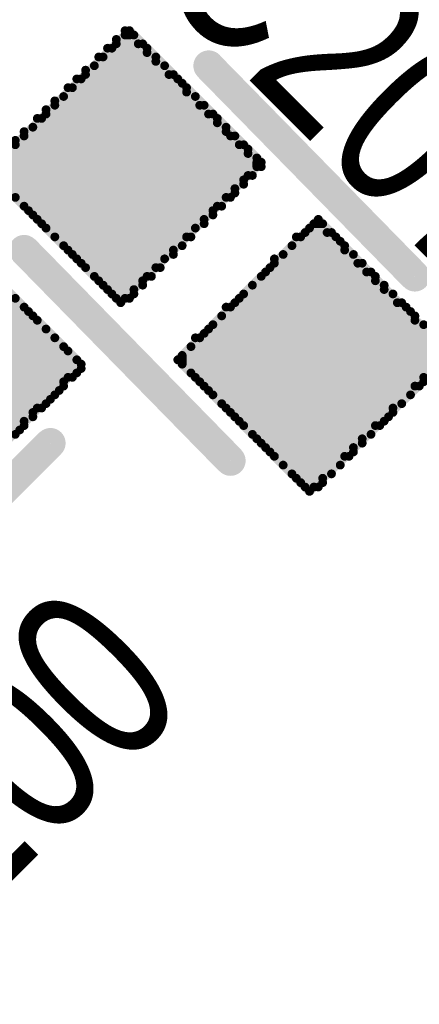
# Model space of a CAD drawing. Extents: x 0.61 to 3.61, y 0.19 to 4.26.
# Tile 5 of 16: x 1.64 to 1.73, y 2.72 to 2.94. Entities that reach past the tile are written whole.
import ezdxf

# ---------------------------------------------------------------- set-up
doc = ezdxf.new("R2010")
doc.units = 0

msp = doc.modelspace()

# ---------------------------------------------------------------- linework, layer by layer
at = {"layer": 'SMT', "const_width": 0.002}
for points in [[(1.635, 2.909), (1.667, 2.941)], [(1.666, 2.88), (1.666, 2.941)], [(1.697, 2.911), (1.667, 2.941)], [(1.664, 2.88), (1.664, 2.939)], [(1.666, 2.94), (1.667, 2.94)], [(1.668, 2.881), (1.668, 2.94)], [(1.662, 2.937), (1.671, 2.937)], [(1.663, 2.881), (1.663, 2.937)], [(1.664, 2.938), (1.669, 2.938)], [(1.67, 2.883), (1.67, 2.938)], [(1.66, 2.935), (1.673, 2.935)], [(1.661, 2.883), (1.661, 2.935)], [(1.671, 2.885), (1.671, 2.936)], [(1.673, 2.887), (1.673, 2.934)], [(1.657, 2.887), (1.657, 2.932)], [(1.659, 2.933), (1.675, 2.933)], [(1.659, 2.885), (1.659, 2.933)], [(1.675, 2.889), (1.675, 2.933)], [(1.655, 2.93), (1.678, 2.93)], [(1.656, 2.888), (1.656, 2.93)], [(1.657, 2.931), (1.676, 2.931)], [(1.677, 2.89), (1.677, 2.931)], [(1.653, 2.928), (1.68, 2.928)], [(1.654, 2.89), (1.654, 2.928)], [(1.679, 2.892), (1.679, 2.929)], [(1.65, 2.894), (1.65, 2.925)], [(1.652, 2.926), (1.682, 2.926)], [(1.652, 2.892), (1.652, 2.926)], [(1.68, 2.894), (1.68, 2.927)], [(1.682, 2.896), (1.682, 2.926)], [(1.648, 2.896), (1.648, 2.923)], [(1.65, 2.924), (1.683, 2.924)], [(1.684, 2.897), (1.684, 2.924)], [(1.646, 2.921), (1.687, 2.921)], [(1.647, 2.897), (1.647, 2.921)], [(1.648, 2.922), (1.685, 2.922)], [(1.686, 2.899), (1.686, 2.922)], [(1.645, 2.919), (1.689, 2.919)], [(1.645, 2.899), (1.645, 2.919)], [(1.687, 2.901), (1.687, 2.92)], [(1.641, 2.903), (1.641, 2.916)], [(1.643, 2.901), (1.643, 2.918)], [(1.643, 2.917), (1.69, 2.917)], [(1.689, 2.903), (1.689, 2.918)], [(1.691, 2.904), (1.691, 2.917)], [(1.639, 2.914), (1.694, 2.914)], [(1.641, 2.915), (1.692, 2.915)], [(1.693, 2.906), (1.693, 2.915)], [(1.637, 2.912), (1.696, 2.912)], [(1.694, 2.908), (1.694, 2.913)], [(1.636, 2.91), (1.697, 2.91)], [(1.665, 2.879), (1.697, 2.911)], [(1.696, 2.91), (1.696, 2.911)], [(1.665, 2.879), (1.635, 2.909)], [(1.636, 2.908), (1.695, 2.908)], [(1.637, 2.907), (1.693, 2.907)], [(1.639, 2.905), (1.691, 2.905)], [(1.641, 2.903), (1.69, 2.903)], [(1.643, 2.901), (1.688, 2.901)], [(1.644, 2.9), (1.686, 2.9)], [(1.656, 2.865), (1.624, 2.897)], [(1.646, 2.898), (1.684, 2.898)], [(1.648, 2.896), (1.682, 2.896)], [(1.678, 2.866), (1.71, 2.898)], [(1.708, 2.836), (1.708, 2.896)], [(1.709, 2.897), (1.711, 2.897)], [(1.709, 2.837), (1.709, 2.897)], [(1.74, 2.867), (1.71, 2.898)], [(1.711, 2.838), (1.711, 2.897)], [(1.65, 2.894), (1.681, 2.894)], [(1.705, 2.894), (1.714, 2.894)], [(1.706, 2.838), (1.706, 2.894)], [(1.707, 2.895), (1.712, 2.895)], [(1.713, 2.84), (1.713, 2.895)], [(1.652, 2.892), (1.679, 2.892)], [(1.704, 2.892), (1.716, 2.892)], [(1.704, 2.84), (1.704, 2.892)], [(1.715, 2.842), (1.715, 2.893)], [(1.653, 2.891), (1.677, 2.891)], [(1.702, 2.89), (1.718, 2.89)], [(1.702, 2.842), (1.702, 2.89)], [(1.716, 2.844), (1.716, 2.891)], [(1.718, 2.845), (1.718, 2.89)], [(1.655, 2.889), (1.675, 2.889)], [(1.657, 2.887), (1.674, 2.887)], [(1.699, 2.845), (1.699, 2.887)], [(1.7, 2.844), (1.7, 2.889)], [(1.7, 2.888), (1.719, 2.888)], [(1.72, 2.847), (1.72, 2.888)], [(1.659, 2.885), (1.672, 2.885)], [(1.697, 2.885), (1.723, 2.885)], [(1.697, 2.847), (1.697, 2.885)], [(1.698, 2.886), (1.721, 2.886)], [(1.722, 2.849), (1.722, 2.886)], [(1.66, 2.884), (1.67, 2.884)], [(1.695, 2.883), (1.725, 2.883)], [(1.695, 2.849), (1.695, 2.883)], [(1.723, 2.851), (1.723, 2.884)], [(1.662, 2.882), (1.668, 2.882)], [(1.693, 2.881), (1.727, 2.881)], [(1.693, 2.851), (1.693, 2.881)], [(1.725, 2.852), (1.725, 2.882)], [(1.727, 2.854), (1.727, 2.881)], [(1.605, 2.878), (1.643, 2.878)], [(1.607, 2.88), (1.641, 2.88)], [(1.641, 2.849), (1.641, 2.88)], [(1.643, 2.851), (1.643, 2.878)], [(1.664, 2.88), (1.667, 2.88)], [(1.689, 2.878), (1.73, 2.878)], [(1.69, 2.854), (1.69, 2.878)], [(1.691, 2.879), (1.728, 2.879)], [(1.692, 2.852), (1.692, 2.88)], [(1.729, 2.856), (1.729, 2.879)], [(1.603, 2.877), (1.644, 2.877)], [(1.645, 2.853), (1.645, 2.876)], [(1.688, 2.876), (1.732, 2.876)], [(1.688, 2.856), (1.688, 2.876)], [(1.731, 2.858), (1.731, 2.877)], [(1.601, 2.875), (1.646, 2.875)], [(1.646, 2.855), (1.646, 2.875)], [(1.686, 2.874), (1.734, 2.874)], [(1.686, 2.858), (1.686, 2.874)], [(1.732, 2.86), (1.732, 2.875)], [(1.734, 2.861), (1.734, 2.874)], [(1.6, 2.873), (1.648, 2.873)], [(1.648, 2.856), (1.648, 2.873)], [(1.684, 2.872), (1.735, 2.872)], [(1.685, 2.859), (1.685, 2.873)], [(1.596, 2.869), (1.652, 2.869)], [(1.598, 2.871), (1.65, 2.871)], [(1.65, 2.858), (1.65, 2.871)], [(1.652, 2.86), (1.652, 2.869)], [(1.681, 2.869), (1.739, 2.869)], [(1.681, 2.863), (1.681, 2.869)], [(1.682, 2.871), (1.737, 2.871)], [(1.683, 2.861), (1.683, 2.871)], [(1.594, 2.868), (1.653, 2.868)], [(1.653, 2.862), (1.653, 2.868)], [(1.679, 2.867), (1.74, 2.867)], [(1.679, 2.865), (1.679, 2.867)], [(1.708, 2.836), (1.74, 2.867)], [(1.593, 2.866), (1.655, 2.866)], [(1.625, 2.833), (1.656, 2.865)], [(1.655, 2.863), (1.655, 2.866)], [(1.708, 2.836), (1.678, 2.866)], [(1.679, 2.865), (1.738, 2.865)], [(1.593, 2.864), (1.656, 2.864)], [(1.681, 2.863), (1.736, 2.863)], [(1.595, 2.862), (1.654, 2.862)], [(1.597, 2.861), (1.652, 2.861)], [(1.682, 2.862), (1.734, 2.862)], [(1.684, 2.86), (1.733, 2.86)], [(1.598, 2.859), (1.651, 2.859)], [(1.686, 2.858), (1.731, 2.858)], [(1.6, 2.857), (1.649, 2.857)], [(1.688, 2.856), (1.729, 2.856)], [(1.602, 2.855), (1.647, 2.855)], [(1.604, 2.854), (1.645, 2.854)], [(1.689, 2.855), (1.727, 2.855)], [(1.606, 2.852), (1.643, 2.852)], [(1.691, 2.853), (1.726, 2.853)], [(1.693, 2.851), (1.724, 2.851)], [(1.607, 2.85), (1.642, 2.85)], [(1.695, 2.849), (1.722, 2.849)], [(1.696, 2.848), (1.72, 2.848)], [(1.698, 2.846), (1.718, 2.846)], [(1.7, 2.844), (1.717, 2.844)], [(1.702, 2.842), (1.715, 2.842)], [(1.704, 2.84), (1.713, 2.84)], [(1.705, 2.839), (1.711, 2.839)], [(1.707, 2.837), (1.71, 2.837)]]:
    msp.add_lwpolyline(points, dxfattribs=at)
at = {"layer": 'SMT', "const_width": 0.001}
for points in [[(1.6655, 2.941, 1), (1.6665, 2.941, 1)], [(1.6665, 2.941, 1), (1.6675, 2.941, 1)], [(1.6665, 2.941, 1), (1.6675, 2.941, 1)], [(1.6635, 2.939, 1), (1.6645, 2.939, 1)], [(1.6655, 2.94, 1), (1.6665, 2.94, 1)], [(1.6665, 2.94, 1), (1.6675, 2.94, 1)], [(1.6675, 2.94, 1), (1.6685, 2.94, 1)], [(1.6615, 2.937, 1), (1.6625, 2.937, 1)], [(1.6625, 2.937, 1), (1.6635, 2.937, 1)], [(1.6635, 2.938, 1), (1.6645, 2.938, 1)], [(1.6685, 2.938, 1), (1.6695, 2.938, 1)], [(1.6695, 2.938, 1), (1.6705, 2.938, 1)], [(1.6705, 2.937, 1), (1.6715, 2.937, 1)], [(1.6595, 2.935, 1), (1.6605, 2.935, 1)], [(1.6605, 2.935, 1), (1.6615, 2.935, 1)], [(1.6705, 2.936, 1), (1.6715, 2.936, 1)], [(1.6725, 2.935, 1), (1.6735, 2.935, 1)], [(1.6725, 2.934, 1), (1.6735, 2.934, 1)], [(1.6565, 2.932, 1), (1.6575, 2.932, 1)], [(1.6585, 2.933, 1), (1.6595, 2.933, 1)], [(1.6585, 2.933, 1), (1.6595, 2.933, 1)], [(1.6745, 2.933, 1), (1.6755, 2.933, 1)], [(1.6745, 2.933, 1), (1.6755, 2.933, 1)], [(1.6545, 2.93, 1), (1.6555, 2.93, 1)], [(1.6555, 2.93, 1), (1.6565, 2.93, 1)], [(1.6565, 2.931, 1), (1.6575, 2.931, 1)], [(1.6755, 2.931, 1), (1.6765, 2.931, 1)], [(1.6765, 2.931, 1), (1.6775, 2.931, 1)], [(1.6775, 2.93, 1), (1.6785, 2.93, 1)], [(1.6525, 2.928, 1), (1.6535, 2.928, 1)], [(1.6535, 2.928, 1), (1.6545, 2.928, 1)], [(1.6785, 2.929, 1), (1.6795, 2.929, 1)], [(1.6795, 2.928, 1), (1.6805, 2.928, 1)], [(1.6495, 2.925, 1), (1.6505, 2.925, 1)], [(1.6515, 2.926, 1), (1.6525, 2.926, 1)], [(1.6515, 2.926, 1), (1.6525, 2.926, 1)], [(1.6795, 2.927, 1), (1.6805, 2.927, 1)], [(1.6815, 2.926, 1), (1.6825, 2.926, 1)], [(1.6815, 2.926, 1), (1.6825, 2.926, 1)], [(1.6475, 2.923, 1), (1.6485, 2.923, 1)], [(1.6495, 2.924, 1), (1.6505, 2.924, 1)], [(1.6825, 2.924, 1), (1.6835, 2.924, 1)], [(1.6835, 2.924, 1), (1.6845, 2.924, 1)], [(1.6455, 2.921, 1), (1.6465, 2.921, 1)], [(1.6465, 2.921, 1), (1.6475, 2.921, 1)], [(1.6475, 2.922, 1), (1.6485, 2.922, 1)], [(1.6845, 2.922, 1), (1.6855, 2.922, 1)], [(1.6855, 2.922, 1), (1.6865, 2.922, 1)], [(1.6865, 2.921, 1), (1.6875, 2.921, 1)], [(1.6445, 2.919, 1), (1.6455, 2.919, 1)], [(1.6445, 2.919, 1), (1.6455, 2.919, 1)], [(1.6865, 2.92, 1), (1.6875, 2.92, 1)], [(1.6885, 2.919, 1), (1.6895, 2.919, 1)], [(1.6405, 2.916, 1), (1.6415, 2.916, 1)], [(1.6425, 2.918, 1), (1.6435, 2.918, 1)], [(1.6425, 2.917, 1), (1.6435, 2.917, 1)], [(1.6885, 2.918, 1), (1.6895, 2.918, 1)], [(1.6895, 2.917, 1), (1.6905, 2.917, 1)], [(1.6905, 2.917, 1), (1.6915, 2.917, 1)], [(1.6405, 2.915, 1), (1.6415, 2.915, 1)], [(1.6915, 2.915, 1), (1.6925, 2.915, 1)], [(1.6925, 2.915, 1), (1.6935, 2.915, 1)], [(1.6935, 2.914, 1), (1.6945, 2.914, 1)], [(1.6935, 2.913, 1), (1.6945, 2.913, 1)], [(1.6955, 2.912, 1), (1.6965, 2.912, 1)], [(1.6955, 2.911, 1), (1.6965, 2.911, 1)], [(1.6955, 2.91, 1), (1.6965, 2.91, 1)], [(1.6965, 2.911, 1), (1.6975, 2.911, 1)], [(1.6965, 2.911, 1), (1.6975, 2.911, 1)], [(1.6965, 2.91, 1), (1.6975, 2.91, 1)], [(1.6925, 2.907, 1), (1.6935, 2.907, 1)], [(1.6935, 2.908, 1), (1.6945, 2.908, 1)], [(1.6945, 2.908, 1), (1.6955, 2.908, 1)], [(1.6905, 2.905, 1), (1.6915, 2.905, 1)], [(1.6925, 2.906, 1), (1.6935, 2.906, 1)], [(1.6405, 2.903, 1), (1.6415, 2.903, 1)], [(1.6405, 2.903, 1), (1.6415, 2.903, 1)], [(1.6885, 2.903, 1), (1.6895, 2.903, 1)], [(1.6895, 2.903, 1), (1.6905, 2.903, 1)], [(1.6905, 2.904, 1), (1.6915, 2.904, 1)], [(1.6425, 2.901, 1), (1.6435, 2.901, 1)], [(1.6425, 2.901, 1), (1.6435, 2.901, 1)], [(1.6865, 2.901, 1), (1.6875, 2.901, 1)], [(1.6875, 2.901, 1), (1.6885, 2.901, 1)], [(1.6435, 2.9, 1), (1.6445, 2.9, 1)], [(1.6445, 2.899, 1), (1.6455, 2.899, 1)], [(1.6855, 2.9, 1), (1.6865, 2.9, 1)], [(1.6855, 2.899, 1), (1.6865, 2.899, 1)], [(1.6455, 2.898, 1), (1.6465, 2.898, 1)], [(1.6465, 2.897, 1), (1.6475, 2.897, 1)], [(1.6475, 2.896, 1), (1.6485, 2.896, 1)], [(1.6475, 2.896, 1), (1.6485, 2.896, 1)], [(1.6815, 2.896, 1), (1.6825, 2.896, 1)], [(1.6815, 2.896, 1), (1.6825, 2.896, 1)], [(1.6835, 2.898, 1), (1.6845, 2.898, 1)], [(1.6835, 2.897, 1), (1.6845, 2.897, 1)], [(1.7075, 2.896, 1), (1.7085, 2.896, 1)], [(1.7085, 2.897, 1), (1.7095, 2.897, 1)], [(1.7085, 2.897, 1), (1.7095, 2.897, 1)], [(1.7095, 2.898, 1), (1.7105, 2.898, 1)], [(1.7095, 2.898, 1), (1.7105, 2.898, 1)], [(1.7105, 2.897, 1), (1.7115, 2.897, 1)], [(1.7105, 2.897, 1), (1.7115, 2.897, 1)], [(1.6495, 2.894, 1), (1.6505, 2.894, 1)], [(1.6495, 2.894, 1), (1.6505, 2.894, 1)], [(1.6795, 2.894, 1), (1.6805, 2.894, 1)], [(1.6805, 2.894, 1), (1.6815, 2.894, 1)], [(1.7045, 2.894, 1), (1.7055, 2.894, 1)], [(1.7055, 2.894, 1), (1.7065, 2.894, 1)], [(1.7065, 2.895, 1), (1.7075, 2.895, 1)], [(1.7115, 2.895, 1), (1.7125, 2.895, 1)], [(1.7125, 2.895, 1), (1.7135, 2.895, 1)], [(1.7135, 2.894, 1), (1.7145, 2.894, 1)], [(1.6515, 2.892, 1), (1.6525, 2.892, 1)], [(1.6515, 2.892, 1), (1.6525, 2.892, 1)], [(1.6785, 2.892, 1), (1.6795, 2.892, 1)], [(1.6785, 2.892, 1), (1.6795, 2.892, 1)], [(1.7035, 2.892, 1), (1.7045, 2.892, 1)], [(1.7035, 2.892, 1), (1.7045, 2.892, 1)], [(1.7145, 2.893, 1), (1.7155, 2.893, 1)], [(1.7155, 2.892, 1), (1.7165, 2.892, 1)], [(1.6525, 2.891, 1), (1.6535, 2.891, 1)], [(1.6535, 2.89, 1), (1.6545, 2.89, 1)], [(1.6765, 2.891, 1), (1.6775, 2.891, 1)], [(1.6765, 2.89, 1), (1.6775, 2.89, 1)], [(1.7015, 2.89, 1), (1.7025, 2.89, 1)], [(1.7015, 2.89, 1), (1.7025, 2.89, 1)], [(1.7155, 2.891, 1), (1.7165, 2.891, 1)], [(1.7175, 2.89, 1), (1.7185, 2.89, 1)], [(1.7175, 2.89, 1), (1.7185, 2.89, 1)], [(1.6545, 2.889, 1), (1.6555, 2.889, 1)], [(1.6555, 2.888, 1), (1.6565, 2.888, 1)], [(1.6565, 2.887, 1), (1.6575, 2.887, 1)], [(1.6565, 2.887, 1), (1.6575, 2.887, 1)], [(1.6725, 2.887, 1), (1.6735, 2.887, 1)], [(1.6735, 2.887, 1), (1.6745, 2.887, 1)], [(1.6745, 2.889, 1), (1.6755, 2.889, 1)], [(1.6745, 2.889, 1), (1.6755, 2.889, 1)], [(1.6985, 2.887, 1), (1.6995, 2.887, 1)], [(1.6995, 2.889, 1), (1.7005, 2.889, 1)], [(1.6995, 2.888, 1), (1.7005, 2.888, 1)], [(1.7185, 2.888, 1), (1.7195, 2.888, 1)], [(1.7195, 2.888, 1), (1.7205, 2.888, 1)], [(1.6585, 2.885, 1), (1.6595, 2.885, 1)], [(1.6585, 2.885, 1), (1.6595, 2.885, 1)], [(1.6705, 2.885, 1), (1.6715, 2.885, 1)], [(1.6715, 2.885, 1), (1.6725, 2.885, 1)], [(1.6965, 2.885, 1), (1.6975, 2.885, 1)], [(1.6965, 2.885, 1), (1.6975, 2.885, 1)], [(1.6975, 2.886, 1), (1.6985, 2.886, 1)], [(1.7205, 2.886, 1), (1.7215, 2.886, 1)], [(1.7215, 2.886, 1), (1.7225, 2.886, 1)], [(1.7225, 2.885, 1), (1.7235, 2.885, 1)], [(1.6595, 2.884, 1), (1.6605, 2.884, 1)], [(1.6605, 2.883, 1), (1.6615, 2.883, 1)], [(1.6695, 2.884, 1), (1.6705, 2.884, 1)], [(1.6695, 2.883, 1), (1.6705, 2.883, 1)], [(1.6945, 2.883, 1), (1.6955, 2.883, 1)], [(1.6945, 2.883, 1), (1.6955, 2.883, 1)], [(1.7225, 2.884, 1), (1.7235, 2.884, 1)], [(1.7245, 2.883, 1), (1.7255, 2.883, 1)], [(1.6615, 2.882, 1), (1.6625, 2.882, 1)], [(1.6625, 2.881, 1), (1.6635, 2.881, 1)], [(1.6675, 2.882, 1), (1.6685, 2.882, 1)], [(1.6675, 2.881, 1), (1.6685, 2.881, 1)], [(1.6925, 2.881, 1), (1.6935, 2.881, 1)], [(1.6925, 2.881, 1), (1.6935, 2.881, 1)], [(1.7245, 2.882, 1), (1.7255, 2.882, 1)], [(1.7265, 2.881, 1), (1.7275, 2.881, 1)], [(1.7265, 2.881, 1), (1.7275, 2.881, 1)], [(1.6405, 2.88, 1), (1.6415, 2.88, 1)], [(1.6405, 2.88, 1), (1.6415, 2.88, 1)], [(1.6425, 2.878, 1), (1.6435, 2.878, 1)], [(1.6425, 2.878, 1), (1.6435, 2.878, 1)], [(1.6635, 2.88, 1), (1.6645, 2.88, 1)], [(1.6635, 2.88, 1), (1.6645, 2.88, 1)], [(1.6645, 2.879, 1), (1.6655, 2.879, 1)], [(1.6645, 2.879, 1), (1.6655, 2.879, 1)], [(1.6655, 2.88, 1), (1.6665, 2.88, 1)], [(1.6665, 2.88, 1), (1.6675, 2.88, 1)], [(1.6885, 2.878, 1), (1.6895, 2.878, 1)], [(1.6895, 2.878, 1), (1.6905, 2.878, 1)], [(1.6905, 2.879, 1), (1.6915, 2.879, 1)], [(1.6915, 2.88, 1), (1.6925, 2.88, 1)], [(1.7275, 2.879, 1), (1.7285, 2.879, 1)], [(1.7285, 2.879, 1), (1.7295, 2.879, 1)], [(1.7295, 2.878, 1), (1.7305, 2.878, 1)], [(1.6435, 2.877, 1), (1.6445, 2.877, 1)], [(1.6445, 2.876, 1), (1.6455, 2.876, 1)], [(1.6875, 2.876, 1), (1.6885, 2.876, 1)], [(1.6875, 2.876, 1), (1.6885, 2.876, 1)], [(1.7305, 2.877, 1), (1.7315, 2.877, 1)], [(1.7315, 2.876, 1), (1.7325, 2.876, 1)], [(1.6455, 2.875, 1), (1.6465, 2.875, 1)], [(1.6455, 2.875, 1), (1.6465, 2.875, 1)], [(1.6855, 2.874, 1), (1.6865, 2.874, 1)], [(1.6855, 2.874, 1), (1.6865, 2.874, 1)], [(1.7315, 2.875, 1), (1.7325, 2.875, 1)], [(1.7335, 2.874, 1), (1.7345, 2.874, 1)], [(1.7335, 2.874, 1), (1.7345, 2.874, 1)], [(1.6475, 2.873, 1), (1.6485, 2.873, 1)], [(1.6475, 2.873, 1), (1.6485, 2.873, 1)], [(1.6835, 2.872, 1), (1.6845, 2.872, 1)], [(1.6845, 2.873, 1), (1.6855, 2.873, 1)], [(1.6495, 2.871, 1), (1.6505, 2.871, 1)], [(1.6495, 2.871, 1), (1.6505, 2.871, 1)], [(1.6515, 2.869, 1), (1.6525, 2.869, 1)], [(1.6515, 2.869, 1), (1.6525, 2.869, 1)], [(1.6805, 2.869, 1), (1.6815, 2.869, 1)], [(1.6805, 2.869, 1), (1.6815, 2.869, 1)], [(1.6815, 2.871, 1), (1.6825, 2.871, 1)], [(1.6825, 2.871, 1), (1.6835, 2.871, 1)], [(1.6525, 2.868, 1), (1.6535, 2.868, 1)], [(1.6525, 2.868, 1), (1.6535, 2.868, 1)], [(1.6785, 2.867, 1), (1.6795, 2.867, 1)], [(1.6785, 2.867, 1), (1.6795, 2.867, 1)], [(1.6545, 2.866, 1), (1.6555, 2.866, 1)], [(1.6545, 2.866, 1), (1.6555, 2.866, 1)], [(1.6555, 2.865, 1), (1.6565, 2.865, 1)], [(1.6555, 2.865, 1), (1.6565, 2.865, 1)], [(1.6775, 2.866, 1), (1.6785, 2.866, 1)], [(1.6775, 2.866, 1), (1.6785, 2.866, 1)], [(1.6785, 2.865, 1), (1.6795, 2.865, 1)], [(1.6785, 2.865, 1), (1.6795, 2.865, 1)], [(1.6545, 2.863, 1), (1.6555, 2.863, 1)], [(1.6555, 2.864, 1), (1.6565, 2.864, 1)], [(1.6805, 2.863, 1), (1.6815, 2.863, 1)], [(1.6805, 2.863, 1), (1.6815, 2.863, 1)], [(1.6515, 2.861, 1), (1.6525, 2.861, 1)], [(1.6515, 2.86, 1), (1.6525, 2.86, 1)], [(1.6525, 2.862, 1), (1.6535, 2.862, 1)], [(1.6535, 2.862, 1), (1.6545, 2.862, 1)], [(1.6815, 2.862, 1), (1.6825, 2.862, 1)], [(1.6825, 2.861, 1), (1.6835, 2.861, 1)], [(1.6835, 2.86, 1), (1.6845, 2.86, 1)], [(1.7315, 2.86, 1), (1.7325, 2.86, 1)], [(1.7325, 2.86, 1), (1.7335, 2.86, 1)], [(1.7335, 2.862, 1), (1.7345, 2.862, 1)], [(1.7335, 2.861, 1), (1.7345, 2.861, 1)], [(1.6495, 2.858, 1), (1.6505, 2.858, 1)], [(1.6505, 2.859, 1), (1.6515, 2.859, 1)], [(1.6845, 2.859, 1), (1.6855, 2.859, 1)], [(1.6855, 2.858, 1), (1.6865, 2.858, 1)], [(1.6855, 2.858, 1), (1.6865, 2.858, 1)], [(1.7305, 2.858, 1), (1.7315, 2.858, 1)], [(1.7305, 2.858, 1), (1.7315, 2.858, 1)], [(1.6475, 2.856, 1), (1.6485, 2.856, 1)], [(1.6485, 2.857, 1), (1.6495, 2.857, 1)], [(1.6875, 2.856, 1), (1.6885, 2.856, 1)], [(1.6875, 2.856, 1), (1.6885, 2.856, 1)], [(1.7285, 2.856, 1), (1.7295, 2.856, 1)], [(1.7285, 2.856, 1), (1.7295, 2.856, 1)], [(1.6445, 2.854, 1), (1.6455, 2.854, 1)], [(1.6455, 2.855, 1), (1.6465, 2.855, 1)], [(1.6465, 2.855, 1), (1.6475, 2.855, 1)], [(1.6885, 2.855, 1), (1.6895, 2.855, 1)], [(1.6895, 2.854, 1), (1.6905, 2.854, 1)], [(1.7265, 2.855, 1), (1.7275, 2.855, 1)], [(1.7265, 2.854, 1), (1.7275, 2.854, 1)], [(1.6425, 2.852, 1), (1.6435, 2.852, 1)], [(1.6425, 2.851, 1), (1.6435, 2.851, 1)], [(1.6445, 2.853, 1), (1.6455, 2.853, 1)], [(1.6905, 2.853, 1), (1.6915, 2.853, 1)], [(1.6915, 2.852, 1), (1.6925, 2.852, 1)], [(1.6925, 2.851, 1), (1.6935, 2.851, 1)], [(1.6925, 2.851, 1), (1.6935, 2.851, 1)], [(1.7225, 2.851, 1), (1.7235, 2.851, 1)], [(1.7235, 2.851, 1), (1.7245, 2.851, 1)], [(1.7245, 2.852, 1), (1.7255, 2.852, 1)], [(1.7255, 2.853, 1), (1.7265, 2.853, 1)], [(1.6405, 2.849, 1), (1.6415, 2.849, 1)], [(1.6415, 2.85, 1), (1.6425, 2.85, 1)], [(1.6945, 2.849, 1), (1.6955, 2.849, 1)], [(1.6945, 2.849, 1), (1.6955, 2.849, 1)], [(1.7215, 2.849, 1), (1.7225, 2.849, 1)], [(1.7215, 2.849, 1), (1.7225, 2.849, 1)], [(1.6955, 2.848, 1), (1.6965, 2.848, 1)], [(1.6965, 2.847, 1), (1.6975, 2.847, 1)], [(1.7195, 2.848, 1), (1.7205, 2.848, 1)], [(1.7195, 2.847, 1), (1.7205, 2.847, 1)], [(1.6975, 2.846, 1), (1.6985, 2.846, 1)], [(1.6985, 2.845, 1), (1.6995, 2.845, 1)], [(1.7175, 2.846, 1), (1.7185, 2.846, 1)], [(1.7175, 2.845, 1), (1.7185, 2.845, 1)], [(1.6995, 2.844, 1), (1.7005, 2.844, 1)], [(1.6995, 2.844, 1), (1.7005, 2.844, 1)], [(1.7015, 2.842, 1), (1.7025, 2.842, 1)], [(1.7015, 2.842, 1), (1.7025, 2.842, 1)], [(1.7145, 2.842, 1), (1.7155, 2.842, 1)], [(1.7145, 2.842, 1), (1.7155, 2.842, 1)], [(1.7155, 2.844, 1), (1.7165, 2.844, 1)], [(1.7165, 2.844, 1), (1.7175, 2.844, 1)], [(1.7035, 2.84, 1), (1.7045, 2.84, 1)], [(1.7035, 2.84, 1), (1.7045, 2.84, 1)], [(1.7125, 2.84, 1), (1.7135, 2.84, 1)], [(1.7125, 2.84, 1), (1.7135, 2.84, 1)], [(1.7045, 2.839, 1), (1.7055, 2.839, 1)], [(1.7055, 2.838, 1), (1.7065, 2.838, 1)], [(1.7105, 2.839, 1), (1.7115, 2.839, 1)], [(1.7105, 2.838, 1), (1.7115, 2.838, 1)], [(1.7065, 2.837, 1), (1.7075, 2.837, 1)], [(1.7075, 2.836, 1), (1.7085, 2.836, 1)], [(1.7075, 2.836, 1), (1.7085, 2.836, 1)], [(1.7075, 2.836, 1), (1.7085, 2.836, 1)], [(1.7085, 2.837, 1), (1.7095, 2.837, 1)], [(1.7095, 2.837, 1), (1.7105, 2.837, 1)]]:
    msp.add_lwpolyline(points, format="xyb", close=True, dxfattribs=at)
at = {"layer": 'SST', "const_width": 0.007}
for points in [[(1.685, 2.933), (1.732, 2.885)], [(1.643, 2.891), (1.69, 2.843)], [(1.649, 2.847), (1.599, 2.797)]]:
    msp.add_lwpolyline(points, dxfattribs=at)
at = {"layer": 'SST', "const_width": 0.0035}
for points in [[(1.6833, 2.933, 1), (1.6868, 2.933, 1)], [(1.6413, 2.891, 1), (1.6447, 2.891, 1)], [(1.7303, 2.885, 1), (1.7337, 2.885, 1)], [(1.6473, 2.847, 1), (1.6507, 2.847, 1)], [(1.6883, 2.843, 1), (1.6917, 2.843, 1)]]:
    msp.add_lwpolyline(points, format="xyb", close=True, dxfattribs=at)

# ---------------------------------------------------------------- texts
at = {"layer": 'SST', "width": 0.8}
for s, rotation, p in [('C207', 315, (1.671, 2.953)), ('R100', 45, (1.609, 2.716))]:
    msp.add_text(s, height=0.04, rotation=rotation, dxfattribs=at).set_placement(p)

doc.saveas('drawing.dxf')
